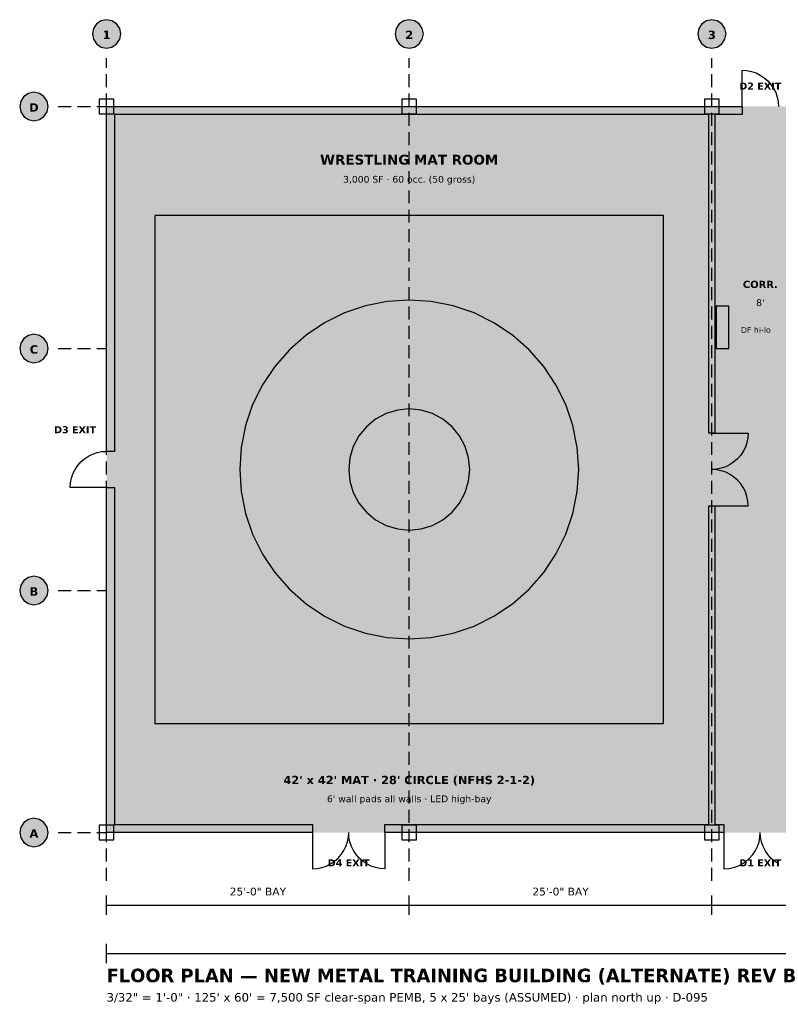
# Model space of a CAD drawing. Header units: feet. Extents: x -7 to 139, y -14 to 71.
# Tile 1 of 2: x -7 to 55, y -14 to 67. Entities that reach past the tile are written whole.
import ezdxf
from ezdxf.enums import TextEntityAlignment as Align

# ---------------------------------------------------------------- set-up
doc = ezdxf.new("R2010")
doc.units = ezdxf.units.FT
doc.header["$MEASUREMENT"] = 0
for name, color, linetype in [('A-ANNO-DIMS', 7, 'Continuous'), ('A-ANNO-EXIT', 7, 'Continuous'), ('A-ANNO-TEXT', 7, 'Continuous'), ('A-DOOR', 7, 'Continuous'), ('A-FLOR-MATS', 7, 'Continuous'), ('A-FLOR-PADS', 7, 'Continuous'), ('A-FLOR-PATT', 7, 'Continuous'), ('A-WALL', 7, 'Continuous'), ('P-FIXT', 7, 'Continuous'), ('S-COLS', 7, 'Continuous'), ('S-GRID', 7, 'Continuous')]:
    doc.layers.add(name, color=color, linetype=linetype)
doc.styles.add('KS-BOLD', font='DejaVuSans-Bold.ttf')
doc.styles.add('KS-REG', font='DejaVuSans.ttf')

msp = doc.modelspace()

# ---------------------------------------------------------------- hatches: boundary and pattern name
at = {"layer": 'A-FLOR-MATS', "true_color": 0xc9302c}
for points in [[(4, 9), (46, 9), (46, 51), (4, 51)], [(30, 30), (29.904, 30.975), (29.619, 31.913), (29.157, 32.778), (28.536, 33.536), (27.778, 34.157), (26.913, 34.619), (25.975, 34.904), (25, 35), (24.025, 34.904), (23.087, 34.619), (22.222, 34.157), (21.464, 33.536), (20.843, 32.778), (20.381, 31.913), (20.096, 30.975), (20, 30), (20.096, 29.025), (20.381, 28.087), (20.843, 27.222), (21.464, 26.464), (22.222, 25.843), (23.087, 25.381), (24.025, 25.096), (25, 25), (25.975, 25.096), (26.913, 25.381), (27.778, 25.843), (28.536, 26.464), (29.157, 27.222), (29.619, 28.087), (29.904, 29.025)]]:
    msp.add_hatch(color=7, dxfattribs=at).paths.add_polyline_path(points)
at = {"layer": 'A-FLOR-MATS', "true_color": 0xe8e8e8}
msp.add_hatch(color=7, dxfattribs=at).paths.add_polyline_path([(39, 30), (38.88, 31.827), (38.523, 33.623), (37.934, 35.358), (37.124, 37), (36.107, 38.523), (34.899, 39.899), (33.523, 41.107), (32, 42.124), (30.358, 42.934), (28.623, 43.523), (26.827, 43.88), (25, 44), (23.173, 43.88), (21.377, 43.523), (19.642, 42.934), (18, 42.124), (16.477, 41.107), (15.101, 39.899), (13.893, 38.523), (12.876, 37), (12.066, 35.358), (11.477, 33.623), (11.12, 31.827), (11, 30), (11.12, 28.173), (11.477, 26.377), (12.066, 24.642), (12.876, 23), (13.893, 21.477), (15.101, 20.101), (16.477, 18.893), (18, 17.876), (19.642, 17.066), (21.377, 16.477), (23.173, 16.12), (25, 16), (26.827, 16.12), (28.623, 16.477), (30.358, 17.066), (32, 17.876), (33.523, 18.893), (34.899, 20.101), (36.107, 21.477), (37.124, 23), (37.934, 24.642), (38.523, 26.377), (38.88, 28.173)])
at = {"layer": 'A-FLOR-PADS', "true_color": 0x2b2b2b}
for points in [[(0.667, 58.733), (49.75, 58.733), (49.75, 59.333), (0.667, 59.333)], [(0.667, 0.667), (1.267, 0.667), (1.267, 59.333), (0.667, 59.333)], [(49.15, 0.667), (49.75, 0.667), (49.75, 59.333), (49.15, 59.333)], [(0.667, 0.667), (49.75, 0.667), (49.75, 1.267), (0.667, 1.267)]]:
    msp.add_hatch(color=7, dxfattribs=at).paths.add_polyline_path(points)
at = {"layer": 'A-FLOR-PATT', "true_color": 0xefefef}
msp.add_hatch(color=7, dxfattribs=at).paths.add_polyline_path([(0, 0), (50, 0), (50, 60), (0, 60)])
at = {"layer": 'A-FLOR-PATT', "true_color": 0xe3f1e6}
msp.add_hatch(color=7, dxfattribs=at).paths.add_polyline_path([(50, 0), (58, 0), (58, 60), (50, 60)])
at = {"layer": 'A-WALL', "true_color": 0x1a1a1a}
for points in [[(50.25, 60), (52.5, 60), (52.5, 59.333), (50.25, 59.333), (50.25, 33), (49.75, 33), (49.75, 59.333), (0.667, 59.333), (0.667, 31.5), (0, 31.5), (0, 60), (50.25, 60)], [(0, 0), (0, 28.5), (0.667, 28.5), (0.667, 0.667), (17, 0.667), (17, 0), (0, 0)], [(50.25, 0), (23, 0), (23, 0.667), (49.75, 0.667), (49.75, 27), (50.25, 27), (50.25, 0.667), (51, 0.667), (51, 0), (50.25, 0)]]:
    msp.add_hatch(color=7, dxfattribs=at).paths.add_polyline_path(points)
at = {"layer": 'P-FIXT', "true_color": 0xffffff}
msp.add_hatch(color=7, dxfattribs=at).paths.add_polyline_path([(50.35, 40), (51.4, 40), (51.4, 43.5), (50.35, 43.5)])
at = {"layer": 'S-GRID', "true_color": 0xffffff}
for points in [[(1.173, 66), (1.084, 66.449), (0.83, 66.83), (0.449, 67.084), (0, 67.173), (-0.449, 67.084), (-0.83, 66.83), (-1.084, 66.449), (-1.173, 66), (-1.084, 65.551), (-0.83, 65.17), (-0.449, 64.916), (0, 64.827), (0.449, 64.916), (0.83, 65.17), (1.084, 65.551)], [(26.173, 66), (26.084, 66.449), (25.83, 66.83), (25.449, 67.084), (25, 67.173), (24.551, 67.084), (24.17, 66.83), (23.916, 66.449), (23.827, 66), (23.916, 65.551), (24.17, 65.17), (24.551, 64.916), (25, 64.827), (25.449, 64.916), (25.83, 65.17), (26.084, 65.551)], [(51.173, 66), (51.084, 66.449), (50.83, 66.83), (50.449, 67.084), (50, 67.173), (49.551, 67.084), (49.17, 66.83), (48.916, 66.449), (48.827, 66), (48.916, 65.551), (49.17, 65.17), (49.551, 64.916), (50, 64.827), (50.449, 64.916), (50.83, 65.17), (51.084, 65.551)], [(-4.827, 60), (-4.916, 60.449), (-5.17, 60.83), (-5.551, 61.084), (-6, 61.173), (-6.449, 61.084), (-6.83, 60.83), (-7.084, 60.449), (-7.173, 60), (-7.084, 59.551), (-6.83, 59.17), (-6.449, 58.916), (-6, 58.827), (-5.551, 58.916), (-5.17, 59.17), (-4.916, 59.551)], [(-4.827, 40), (-4.916, 40.449), (-5.17, 40.83), (-5.551, 41.084), (-6, 41.173), (-6.449, 41.084), (-6.83, 40.83), (-7.084, 40.449), (-7.173, 40), (-7.084, 39.551), (-6.83, 39.17), (-6.449, 38.916), (-6, 38.827), (-5.551, 38.916), (-5.17, 39.17), (-4.916, 39.551)], [(-4.827, 20), (-4.916, 20.449), (-5.17, 20.83), (-5.551, 21.084), (-6, 21.173), (-6.449, 21.084), (-6.83, 20.83), (-7.084, 20.449), (-7.173, 20), (-7.084, 19.551), (-6.83, 19.17), (-6.449, 18.916), (-6, 18.827), (-5.551, 18.916), (-5.17, 19.17), (-4.916, 19.551)], [(-4.827, 0), (-4.916, 0.449), (-5.17, 0.83), (-5.551, 1.084), (-6, 1.173), (-6.449, 1.084), (-6.83, 0.83), (-7.084, 0.449), (-7.173, 0), (-7.084, -0.449), (-6.83, -0.83), (-6.449, -1.084), (-6, -1.173), (-5.551, -1.084), (-5.17, -0.83), (-4.916, -0.449)]]:
    msp.add_hatch(color=7, dxfattribs=at).paths.add_polyline_path(points)

# ---------------------------------------------------------------- linework, layer by layer
at = {"layer": 'A-ANNO-DIMS'}
for p, q in [((0, -6.8), (0, -5.2)), ((25, -6.8), (25, -5.2)), ((25, -6.8), (25, -5.2)), ((50, -6.8), (50, -5.2)), ((50, -6.8), (50, -5.2)), ((0, -6), (25, -6)), ((25, -6), (50, -6)), ((50, -6), (75, -6)), ((0, -10.8), (0, -9.2)), ((0, -10), (125, -10))]:
    msp.add_line(p, q, dxfattribs=at)
at = {"layer": 'A-DOOR'}
for p, q in [((52.5, 60), (52.5, 63)), ((52.5, 63), (52.892, 62.974)), ((52.892, 62.974), (53.276, 62.898)), ((53.276, 62.898), (53.648, 62.772)), ((53.648, 62.772), (54, 62.598)), ((54, 62.598), (54.326, 62.38)), ((54.326, 62.38), (54.621, 62.121)), ((54.621, 62.121), (54.88, 61.826)), ((54.88, 61.826), (55.098, 61.5)), ((55.098, 61.5), (55.272, 61.148)), ((55.272, 61.148), (55.398, 60.776)), ((55.398, 60.776), (55.474, 60.392)), ((55.474, 60.392), (55.5, 60)), ((50, 33), (53, 33)), ((52.974, 32.608), (52.898, 32.224)), ((53, 33), (52.974, 32.608)), ((52.772, 31.852), (52.598, 31.5)), ((52.898, 32.224), (52.772, 31.852)), ((-1.826, 30.88), (-1.5, 31.098)), ((-1.5, 31.098), (-1.148, 31.272)), ((-1.148, 31.272), (-0.776, 31.398)), ((-0.776, 31.398), (-0.392, 31.474)), ((-0.392, 31.474), (0, 31.5)), ((52.38, 31.174), (52.121, 30.879)), ((52.598, 31.5), (52.38, 31.174)), ((-2.598, 30), (-2.38, 30.326)), ((-2.38, 30.326), (-2.121, 30.621)), ((-2.121, 30.621), (-1.826, 30.88)), ((51.148, 30.228), (50.776, 30.102)), ((51.5, 30.402), (51.148, 30.228)), ((51.826, 30.62), (51.5, 30.402)), ((52.121, 30.879), (51.826, 30.62)), ((-2.898, 29.276), (-2.772, 29.648)), ((-2.772, 29.648), (-2.598, 30)), ((50.392, 30.026), (50, 30)), ((50.392, 29.974), (50, 30)), ((50.776, 30.102), (50.392, 30.026)), ((50.776, 29.898), (50.392, 29.974)), ((51.148, 29.772), (50.776, 29.898)), ((51.5, 29.598), (51.148, 29.772)), ((51.826, 29.38), (51.5, 29.598)), ((52.121, 29.121), (51.826, 29.38)), ((-3, 28.5), (-2.974, 28.892)), ((0, 28.5), (-3, 28.5)), ((-2.974, 28.892), (-2.898, 29.276)), ((52.38, 28.826), (52.121, 29.121)), ((52.598, 28.5), (52.38, 28.826)), ((52.772, 28.148), (52.598, 28.5)), ((52.898, 27.776), (52.772, 28.148)), ((52.974, 27.392), (52.898, 27.776)), ((50, 27), (53, 27)), ((53, 27), (52.974, 27.392)), ((17, 0), (17, -3)), ((19.974, -0.392), (20, 0)), ((20.026, -0.392), (20, 0)), ((23, 0), (23, -3)), ((51, 0), (51, -3)), ((53.974, -0.392), (54, 0)), ((54.026, -0.392), (54, 0)), ((19.772, -1.148), (19.898, -0.776)), ((19.898, -0.776), (19.974, -0.392)), ((20.102, -0.776), (20.026, -0.392)), ((20.228, -1.148), (20.102, -0.776)), ((53.772, -1.148), (53.898, -0.776)), ((53.898, -0.776), (53.974, -0.392)), ((54.102, -0.776), (54.026, -0.392)), ((54.228, -1.148), (54.102, -0.776)), ((19.38, -1.826), (19.598, -1.5)), ((19.598, -1.5), (19.772, -1.148)), ((20.402, -1.5), (20.228, -1.148)), ((20.62, -1.826), (20.402, -1.5)), ((53.38, -1.826), (53.598, -1.5)), ((53.598, -1.5), (53.772, -1.148)), ((54.402, -1.5), (54.228, -1.148)), ((54.62, -1.826), (54.402, -1.5)), ((18.5, -2.598), (18.826, -2.38)), ((18.826, -2.38), (19.121, -2.121)), ((19.121, -2.121), (19.38, -1.826)), ((20.879, -2.121), (20.62, -1.826)), ((21.174, -2.38), (20.879, -2.121)), ((21.5, -2.598), (21.174, -2.38)), ((52.5, -2.598), (52.826, -2.38)), ((52.826, -2.38), (53.121, -2.121)), ((53.121, -2.121), (53.38, -1.826)), ((54.879, -2.121), (54.62, -1.826)), ((55.174, -2.38), (54.879, -2.121)), ((55.5, -2.598), (55.174, -2.38)), ((17, -3), (17.392, -2.974)), ((17.392, -2.974), (17.776, -2.898)), ((17.776, -2.898), (18.148, -2.772)), ((18.148, -2.772), (18.5, -2.598)), ((21.852, -2.772), (21.5, -2.598)), ((22.224, -2.898), (21.852, -2.772)), ((22.608, -2.974), (22.224, -2.898)), ((23, -3), (22.608, -2.974)), ((51, -3), (51.392, -2.974)), ((51.392, -2.974), (51.776, -2.898)), ((51.776, -2.898), (52.148, -2.772)), ((52.148, -2.772), (52.5, -2.598))]:
    msp.add_line(p, q, dxfattribs=at)
at = {"layer": 'A-FLOR-MATS'}
for points in [[(4, 9), (46, 9), (46, 51), (4, 51)], [(39, 30), (38.88, 31.827), (38.523, 33.623), (37.934, 35.358), (37.124, 37), (36.107, 38.523), (34.899, 39.899), (33.523, 41.107), (32, 42.124), (30.358, 42.934), (28.623, 43.523), (26.827, 43.88), (25, 44), (23.173, 43.88), (21.377, 43.523), (19.642, 42.934), (18, 42.124), (16.477, 41.107), (15.101, 39.899), (13.893, 38.523), (12.876, 37), (12.066, 35.358), (11.477, 33.623), (11.12, 31.827), (11, 30), (11.12, 28.173), (11.477, 26.377), (12.066, 24.642), (12.876, 23), (13.893, 21.477), (15.101, 20.101), (16.477, 18.893), (18, 17.876), (19.642, 17.066), (21.377, 16.477), (23.173, 16.12), (25, 16), (26.827, 16.12), (28.623, 16.477), (30.358, 17.066), (32, 17.876), (33.523, 18.893), (34.899, 20.101), (36.107, 21.477), (37.124, 23), (37.934, 24.642), (38.523, 26.377), (38.88, 28.173)], [(30, 30), (29.904, 30.975), (29.619, 31.913), (29.157, 32.778), (28.536, 33.536), (27.778, 34.157), (26.913, 34.619), (25.975, 34.904), (25, 35), (24.025, 34.904), (23.087, 34.619), (22.222, 34.157), (21.464, 33.536), (20.843, 32.778), (20.381, 31.913), (20.096, 30.975), (20, 30), (20.096, 29.025), (20.381, 28.087), (20.843, 27.222), (21.464, 26.464), (22.222, 25.843), (23.087, 25.381), (24.025, 25.096), (25, 25), (25.975, 25.096), (26.913, 25.381), (27.778, 25.843), (28.536, 26.464), (29.157, 27.222), (29.619, 28.087), (29.904, 29.025)]]:
    msp.add_lwpolyline(points, close=True, dxfattribs=at)
at = {"layer": 'A-WALL'}
for points in [[(50.25, 60), (52.5, 60), (52.5, 59.333), (50.25, 59.333), (50.25, 33), (49.75, 33), (49.75, 59.333), (0.667, 59.333), (0.667, 31.5), (0, 31.5), (0, 60), (50.25, 60)], [(0, 0), (0, 28.5), (0.667, 28.5), (0.667, 0.667), (17, 0.667), (17, 0), (0, 0)], [(50.25, 0), (23, 0), (23, 0.667), (49.75, 0.667), (49.75, 27), (50.25, 27), (50.25, 0.667), (51, 0.667), (51, 0), (50.25, 0)]]:
    msp.add_lwpolyline(points, close=True, dxfattribs=at)
at = {"layer": 'P-FIXT'}
msp.add_lwpolyline([(50.35, 40), (51.4, 40), (51.4, 43.5), (50.35, 43.5)], close=True, dxfattribs=at)
at = {"layer": 'S-COLS'}
for points in [[(-0.6, 59.4), (0.6, 59.4), (0.6, 60.6), (-0.6, 60.6)], [(24.4, 59.4), (25.6, 59.4), (25.6, 60.6), (24.4, 60.6)], [(49.4, 59.4), (50.6, 59.4), (50.6, 60.6), (49.4, 60.6)], [(-0.6, -0.6), (0.6, -0.6), (0.6, 0.6), (-0.6, 0.6)], [(24.4, -0.6), (25.6, -0.6), (25.6, 0.6), (24.4, 0.6)], [(49.4, -0.6), (50.6, -0.6), (50.6, 0.6), (49.4, 0.6)]]:
    msp.add_lwpolyline(points, close=True, dxfattribs=at)
at = {"layer": 'S-GRID'}
for p, q in [((0, 63.2), (0, 64)), ((25, 63.2), (25, 64)), ((50, 63.2), (50, 64)), ((0, 61.6), (0, 62.667)), ((25, 61.6), (25, 62.667)), ((50, 61.6), (50, 62.667)), ((0, 60), (0, 61.067)), ((25, 60), (25, 61.067)), ((50, 60), (50, 61.067)), ((-4, 60), (-2.933, 60)), ((-2.4, 60), (-1.333, 60)), ((-0.8, 60), (0, 60)), ((0, 58.4), (0, 59.467)), ((25, 58.4), (25, 59.467)), ((50, 58.4), (50, 59.467)), ((0, 56.8), (0, 57.867)), ((25, 56.8), (25, 57.867)), ((50, 56.8), (50, 57.867)), ((0, 55.2), (0, 56.267)), ((25, 55.2), (25, 56.267)), ((50, 55.2), (50, 56.267)), ((0, 53.6), (0, 54.667)), ((25, 53.6), (25, 54.667)), ((50, 53.6), (50, 54.667)), ((0, 52), (0, 53.067)), ((25, 52), (25, 53.067)), ((50, 52), (50, 53.067)), ((0, 50.4), (0, 51.467)), ((25, 50.4), (25, 51.467)), ((50, 50.4), (50, 51.467)), ((0, 48.8), (0, 49.867)), ((25, 48.8), (25, 49.867)), ((50, 48.8), (50, 49.867)), ((0, 47.2), (0, 48.267)), ((25, 47.2), (25, 48.267)), ((50, 47.2), (50, 48.267)), ((0, 45.6), (0, 46.667)), ((25, 45.6), (25, 46.667)), ((50, 45.6), (50, 46.667)), ((0, 44), (0, 45.067)), ((25, 44), (25, 45.067)), ((50, 44), (50, 45.067)), ((0, 42.4), (0, 43.467)), ((25, 42.4), (25, 43.467)), ((50, 42.4), (50, 43.467)), ((0, 40.8), (0, 41.867)), ((25, 40.8), (25, 41.867)), ((50, 40.8), (50, 41.867)), ((-4, 40), (-2.933, 40)), ((-2.4, 40), (-1.333, 40)), ((-0.8, 40), (0, 40)), ((0, 39.2), (0, 40.267)), ((25, 39.2), (25, 40.267)), ((50, 39.2), (50, 40.267)), ((0, 37.6), (0, 38.667)), ((25, 37.6), (25, 38.667)), ((50, 37.6), (50, 38.667)), ((0, 36), (0, 37.067)), ((25, 36), (25, 37.067)), ((50, 36), (50, 37.067)), ((0, 34.4), (0, 35.467)), ((25, 34.4), (25, 35.467)), ((50, 34.4), (50, 35.467)), ((0, 32.8), (0, 33.867)), ((25, 32.8), (25, 33.867)), ((50, 32.8), (50, 33.867)), ((0, 31.2), (0, 32.267)), ((25, 31.2), (25, 32.267)), ((50, 31.2), (50, 32.267)), ((0, 29.6), (0, 30.667)), ((25, 29.6), (25, 30.667)), ((50, 29.6), (50, 30.667)), ((0, 28), (0, 29.067)), ((25, 28), (25, 29.067)), ((50, 28), (50, 29.067)), ((0, 26.4), (0, 27.467)), ((25, 26.4), (25, 27.467)), ((50, 26.4), (50, 27.467)), ((0, 24.8), (0, 25.867)), ((25, 24.8), (25, 25.867)), ((50, 24.8), (50, 25.867)), ((0, 23.2), (0, 24.267)), ((25, 23.2), (25, 24.267)), ((50, 23.2), (50, 24.267)), ((0, 21.6), (0, 22.667)), ((25, 21.6), (25, 22.667)), ((50, 21.6), (50, 22.667)), ((0, 20), (0, 21.067)), ((25, 20), (25, 21.067)), ((50, 20), (50, 21.067)), ((-4, 20), (-2.933, 20)), ((-2.4, 20), (-1.333, 20)), ((-0.8, 20), (0, 20)), ((0, 18.4), (0, 19.467)), ((25, 18.4), (25, 19.467)), ((50, 18.4), (50, 19.467)), ((0, 16.8), (0, 17.867)), ((25, 16.8), (25, 17.867)), ((50, 16.8), (50, 17.867)), ((0, 15.2), (0, 16.267)), ((25, 15.2), (25, 16.267)), ((50, 15.2), (50, 16.267)), ((0, 13.6), (0, 14.667)), ((25, 13.6), (25, 14.667)), ((50, 13.6), (50, 14.667)), ((0, 12), (0, 13.067)), ((25, 12), (25, 13.067)), ((50, 12), (50, 13.067)), ((0, 10.4), (0, 11.467)), ((25, 10.4), (25, 11.467)), ((50, 10.4), (50, 11.467)), ((0, 8.8), (0, 9.867)), ((25, 8.8), (25, 9.867)), ((50, 8.8), (50, 9.867)), ((0, 7.2), (0, 8.267)), ((25, 7.2), (25, 8.267)), ((50, 7.2), (50, 8.267)), ((0, 5.6), (0, 6.667)), ((25, 5.6), (25, 6.667)), ((50, 5.6), (50, 6.667)), ((0, 4), (0, 5.067)), ((25, 4), (25, 5.067)), ((50, 4), (50, 5.067)), ((0, 2.4), (0, 3.467)), ((25, 2.4), (25, 3.467)), ((50, 2.4), (50, 3.467)), ((0, 0.8), (0, 1.867)), ((25, 0.8), (25, 1.867)), ((50, 0.8), (50, 1.867)), ((-4, 0), (-2.933, 0)), ((-2.4, 0), (-1.333, 0)), ((-0.8, 0), (0, 0)), ((0, -0.8), (0, 0.267)), ((25, -0.8), (25, 0.267)), ((50, -0.8), (50, 0.267)), ((0, -2.4), (0, -1.333)), ((25, -2.4), (25, -1.333)), ((50, -2.4), (50, -1.333)), ((0, -4), (0, -2.933)), ((25, -4), (25, -2.933)), ((50, -4), (50, -2.933))]:
    msp.add_line(p, q, dxfattribs=at)
for points in [[(1.173, 66), (1.084, 66.449), (0.83, 66.83), (0.449, 67.084), (0, 67.173), (-0.449, 67.084), (-0.83, 66.83), (-1.084, 66.449), (-1.173, 66), (-1.084, 65.551), (-0.83, 65.17), (-0.449, 64.916), (0, 64.827), (0.449, 64.916), (0.83, 65.17), (1.084, 65.551)], [(26.173, 66), (26.084, 66.449), (25.83, 66.83), (25.449, 67.084), (25, 67.173), (24.551, 67.084), (24.17, 66.83), (23.916, 66.449), (23.827, 66), (23.916, 65.551), (24.17, 65.17), (24.551, 64.916), (25, 64.827), (25.449, 64.916), (25.83, 65.17), (26.084, 65.551)], [(51.173, 66), (51.084, 66.449), (50.83, 66.83), (50.449, 67.084), (50, 67.173), (49.551, 67.084), (49.17, 66.83), (48.916, 66.449), (48.827, 66), (48.916, 65.551), (49.17, 65.17), (49.551, 64.916), (50, 64.827), (50.449, 64.916), (50.83, 65.17), (51.084, 65.551)], [(-4.827, 60), (-4.916, 60.449), (-5.17, 60.83), (-5.551, 61.084), (-6, 61.173), (-6.449, 61.084), (-6.83, 60.83), (-7.084, 60.449), (-7.173, 60), (-7.084, 59.551), (-6.83, 59.17), (-6.449, 58.916), (-6, 58.827), (-5.551, 58.916), (-5.17, 59.17), (-4.916, 59.551)], [(-4.827, 40), (-4.916, 40.449), (-5.17, 40.83), (-5.551, 41.084), (-6, 41.173), (-6.449, 41.084), (-6.83, 40.83), (-7.084, 40.449), (-7.173, 40), (-7.084, 39.551), (-6.83, 39.17), (-6.449, 38.916), (-6, 38.827), (-5.551, 38.916), (-5.17, 39.17), (-4.916, 39.551)], [(-4.827, 20), (-4.916, 20.449), (-5.17, 20.83), (-5.551, 21.084), (-6, 21.173), (-6.449, 21.084), (-6.83, 20.83), (-7.084, 20.449), (-7.173, 20), (-7.084, 19.551), (-6.83, 19.17), (-6.449, 18.916), (-6, 18.827), (-5.551, 18.916), (-5.17, 19.17), (-4.916, 19.551)], [(-4.827, 0), (-4.916, 0.449), (-5.17, 0.83), (-5.551, 1.084), (-6, 1.173), (-6.449, 1.084), (-6.83, 0.83), (-7.084, 0.449), (-7.173, 0), (-7.084, -0.449), (-6.83, -0.83), (-6.449, -1.084), (-6, -1.173), (-5.551, -1.084), (-5.17, -0.83), (-4.916, -0.449)]]:
    msp.add_lwpolyline(points, close=True, dxfattribs=at)

# ---------------------------------------------------------------- texts
at = {"layer": 'A-ANNO-DIMS', "style": 'KS-REG'}
for p in [(12.5, -5.2), (37.5, -5.2)]:
    msp.add_text('25\'-0" BAY', height=0.64, dxfattribs=at).set_placement(p, align=Align.CENTER)
at = {"layer": 'A-ANNO-EXIT', "style": 'KS-BOLD'}
for s, p in [('D2 EXIT', (54, 61.4)), ('D3 EXIT', (-2.6, 33)), ('D4 EXIT', (20, -2.8)), ('D1 EXIT', (54, -2.8))]:
    msp.add_text(s, height=0.576, dxfattribs=at).set_placement(p, align=Align.CENTER)
at = {"layer": 'A-ANNO-TEXT'}
for s, height, style, p in [('WRESTLING MAT ROOM', 0.81067, 'KS-BOLD', (25, 55.2)), ('3,000 SF · 60 occ. (50 gross)', 0.55467, 'KS-REG', (25, 53.707)), ('CORR.', 0.5973, 'KS-BOLD', (54, 45)), ("8'", 0.5547, 'KS-REG', (54, 43.507)), ("42' x 42' MAT · 28' CIRCLE (NFHS 2-1-2)", 0.68267, 'KS-BOLD', (25, 4)), ("6' wall pads all walls · LED high-bay", 0.55467, 'KS-REG', (25, 2.507))]:
    msp.add_text(s, height=height, dxfattribs=dict(at, style=style)).set_placement(p, align=Align.CENTER)
for s, height, style, p in [('FLOOR PLAN — NEW METAL TRAINING BUILDING (ALTERNATE) REV B', 1.12, 'KS-BOLD', (0, -12.373)), ('3/32" = 1\'-0" · 125\' x 60\' = 7,500 SF clear-span PEMB, 5 x 25\' bays (ASSUMED) · plan north up · D-095', 0.704, 'KS-REG', (0, -13.973))]:
    msp.add_text(s, height=height, dxfattribs=dict(at, style=style)).set_placement(p)
at = {"layer": 'P-FIXT', "style": 'KS-REG'}
msp.add_text('DF hi-lo', height=0.4693, dxfattribs=at).set_placement((52.4, 41.3))
at = {"layer": 'S-GRID', "style": 'KS-BOLD'}
for s, p in [('1', (0, 65.573)), ('2', (25, 65.573)), ('3', (50, 65.573)), ('D', (-6, 59.573)), ('C', (-6, 39.573)), ('B', (-6, 19.573)), ('A', (-6, -0.427))]:
    msp.add_text(s, height=0.693, dxfattribs=at).set_placement(p, align=Align.CENTER)

doc.saveas('drawing.dxf')
